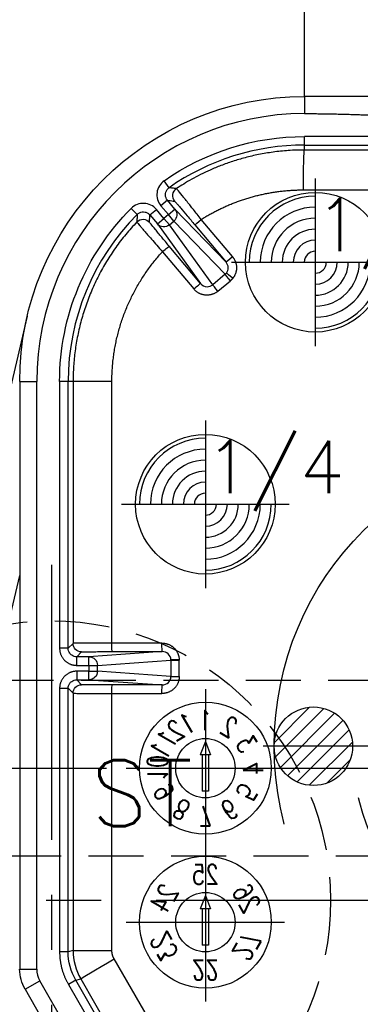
# Model space of a CAD drawing. Extents: x 2651 to 11825, y -3833 to 1075.
# Tile 255 of 256: x 4085 to 4101, y 308 to 353. Entities that reach past the tile are written whole.
import ezdxf
from ezdxf.enums import TextEntityAlignment as Align

# ---------------------------------------------------------------- set-up
doc = ezdxf.new("R2010")
doc.units = 0
doc.header["$LTSCALE"] = 10
for name, pattern in [('CENTER', [2, 1.25, -0.25, 0.25, -0.25]), ('CNSCEN', [17, 15, -1, 0, -1]), ('CNSHID', [4, 3, -1]), ('HIDDEN', [0.375, 0.25, -0.125])]:
    doc.linetypes.add(name, pattern=pattern)
doc.layers.get('0').update_dxf_attribs({"linetype": 'CONTINUOUS'})
doc.layers.get('Defpoints').update_dxf_attribs({"linetype": 'CONTINUOUS'})
for name, color, linetype in [('1', 7, 'CONTINUOUS'), ('9', 3, 'CONTINUOUS'), ('CEN', 1, 'CENTER'), ('COOL', 150, 'HIDDEN'), ('DIM', 3, 'CONTINUOUS'), ('HIDDEN', 6, 'HIDDEN'), ('PIN', 3, 'CONTINUOUS'), ('TEXT', 4, 'CONTINUOUS'), ('WL1-HL', 4, 'CNSHID'), ('WOR1-CL', 1, 'CNSCEN'), ('WOR1-DL', 7, 'CONTINUOUS')]:
    doc.layers.add(name, color=color, linetype=linetype)
doc.styles.add('china', font='txt')
doc.styles.add('S1', font='TXT.shx')
doc.styles.get("Standard").update_dxf_attribs({"font": 'romans.shx'})
doc.dimstyles.new('MM& INCH5', dxfattribs={"dimtxt": 5, "dimasz": 2.5, "dimexe": 1, "dimexo": 0.5, "dimtad": 0, "dimrnd": 1.38778e-17, "dimzin": 9, "dimdsep": 46, "dimtxsty": 'Standard', "dimblk": 'CLOSED', "dimcen": 0, "dimclrd": 3, "dimclre": 3, "dimclrt": 3, "dimazin": 2, "dimtfac": 0.75, "dimtofl": 0, "dimtmove": 0, "dimatfit": 3, "dimfxl": 0, "dimtolj": 1, "dimarcsym": 0})
doc.dimstyles.new('T5', dxfattribs={"dimtxt": 5, "dimasz": 4, "dimexe": 1.5, "dimexo": 1, "dimgap": 1.5, "dimtad": 0, "dimrnd": 1.38778e-17, "dimzin": 9, "dimdsep": 46, "dimtxsty": 'Standard', "dimblk": 'CLOSED', "dimcen": 0, "dimclrd": 3, "dimclre": 3, "dimclrt": 3, "dimazin": 2, "dimtfac": 0.75, "dimtofl": 0, "dimtmove": 0, "dimatfit": 3, "dimfxl": 0, "dimtolj": 1, "dimarcsym": 0})

# ---------------------------------------------------------------- blocks, each defined once
blk = doc.blocks.new('A$C32D34A97')
for p, q in [((0, 9.212), (-0.24, 8.612)), ((0, 9.212), (0.24, 8.612)), ((0.24, 8.612), (-0.24, 8.612)), ((-0.15, 8.612), (-0.15, 6.964)), ((0.15, 8.612), (0.15, 6.964)), ((0.15, 6.964), (-0.15, 6.964)), ((0, 2.212), (-0.24, 1.612)), ((0, 2.212), (0.24, 1.612)), ((0.24, 1.612), (-0.24, 1.612)), ((-0.15, 1.612), (-0.15, -0.036)), ((0.15, 1.612), (0.15, -0.036)), ((0.15, -0.036), (-0.15, -0.036))]:
    blk.add_line(p, q)
for centre, radius in [((0, 8), 3), ((0, 8), 1.35), ((0, 1), 3), ((0, 1), 1.35)]:
    blk.add_circle(centre, radius)
at = {"layer": 'CEN'}
for p, q in [((0, 11.6), (0, 4.4)), ((-3.6, 8), (3.6, 8)), ((0, 4.6), (0, -2.6)), ((-3.6, 1), (3.6, 1))]:
    blk.add_line(p, q, dxfattribs=at)
at = {"style": 'S1', "text_generation_flag": 2, "width": 0.8}
for s, p in [('1', (0, 10.175)), ('25', (0, 3.175))]:
    blk.add_text(s, height=0.9, dxfattribs=at).set_placement(p, align=Align.MIDDLE)
for s, rotation, p in [('12', 30, (-1.088, 9.884)), ('2', 330, (1.087, 9.884)), ('11', 60, (-1.884, 9.088)), ('3', 300, (1.884, 9.088)), ('10', 270, (-2.175, 8)), ('4', 90, (2.175, 8)), ('9', 120, (-1.884, 6.913)), ('5', 240, (1.884, 6.913)), ('8', 150, (-1.088, 6.116)), ('6', 210, (1.087, 6.116)), ('7', 180, (0, 5.825)), ('24', 60, (-1.884, 2.088)), ('26', 300, (1.884, 2.088)), ('23', 120, (-1.884, -0.087)), ('27', 240, (1.884, -0.087)), ('22', 180, (0, -1.175))]:
    blk.add_text(s, height=0.9, rotation=rotation, dxfattribs=at).set_placement(p, align=Align.MIDDLE)
blk = doc.blocks.new('DSD')
at = {"layer": '1', "color": 252, "linetype": 'Continuous'}
for p, q in [((472.133, 580.525), (472.133, 579.748)), ((488.973, 578.708), (472.133, 578.708)), ((472.133, 578.32), (472.133, 578.708)), ((472.133, 578.32), (488.973, 578.32)), ((472.133, 578.094), (472.133, 578.32)), ((488.973, 578.091), (472.133, 578.094)), ((465.974, 576.38), (465.751, 576.699)), ((472.085, 576.281), (488.925, 576.277)), ((465.899, 575.812), (465.601, 575.562)), ((465.601, 575.562), (465.943, 575.155)), ((466.241, 575.404), (465.899, 575.812)), ((464.252, 575.441), (464.527, 575.166)), ((465.1, 575.142), (465.397, 575.391)), ((465.1, 575.142), (465.442, 574.734)), ((465.739, 574.984), (465.397, 575.391)), ((465.943, 575.155), (465.739, 574.984)), ((465.943, 575.155), (466.241, 575.404)), ((466.191, 574.859), (465.943, 575.155)), ((468.569, 572.998), (466.241, 575.404)), ((465.442, 574.734), (465.739, 574.984)), ((465.442, 574.734), (467.404, 572.027)), ((465.987, 574.688), (465.739, 574.984)), ((465.987, 574.688), (466.191, 574.859)), ((467.958, 571.97), (465.987, 574.688)), ((466.191, 574.859), (468.527, 572.445)), ((467.15, 574.689), (468.569, 572.998)), ((468.857, 573.248), (467.438, 574.939)), ((465.676, 573.471), (467.096, 571.778)), ((467.404, 572.027), (465.984, 573.72)), ((468.527, 572.445), (467.958, 571.97)), ((468.196, 571.675), (468.765, 572.15)), ((459.179, 567.571), (459.956, 567.571)), ((459.956, 540.854), (459.956, 567.571)), ((460.995, 567.571), (460.995, 555.446)), ((461.384, 567.571), (460.995, 567.571)), ((461.384, 555.446), (461.384, 567.571)), ((461.608, 567.571), (461.384, 567.571)), ((463.374, 567.571), (461.608, 567.571)), ((463.374, 555.682), (463.374, 567.571)), ((461.384, 555.446), (460.995, 555.446)), ((461.608, 555.669), (461.384, 555.446)), ((465.652, 555.682), (463.374, 555.682)), ((461.773, 555.057), (461.996, 555.281)), ((462.332, 555.057), (461.773, 555.057)), ((461.773, 554.669), (461.773, 555.057)), ((465.662, 555.294), (462.332, 555.057)), ((462.332, 554.669), (462.332, 555.057)), ((463.384, 555.293), (465.662, 555.294)), ((461.773, 554.669), (462.332, 554.669)), ((462.332, 554.669), (462.332, 554.403)), ((462.332, 554.669), (462.718, 554.669)), ((462.718, 554.669), (466.061, 554.906)), ((462.718, 554.403), (462.718, 554.669)), ((466.061, 554.906), (466.061, 554.165)), ((466.061, 554.906), (466.437, 554.906)), ((466.437, 554.165), (466.437, 554.906)), ((462.332, 554.403), (461.773, 554.403)), ((461.773, 554.403), (461.773, 554.014)), ((462.332, 554.014), (462.332, 554.403)), ((462.332, 554.403), (462.718, 554.403)), ((466.061, 554.165), (462.718, 554.403)), ((466.061, 554.165), (466.437, 554.165)), ((460.995, 553.626), (460.995, 541.653)), ((460.995, 553.626), (461.384, 553.626)), ((461.384, 541.653), (461.384, 553.626)), ((461.384, 553.626), (461.608, 553.402)), ((461.773, 554.014), (462.332, 554.014)), ((461.996, 553.791), (461.773, 554.014)), ((462.332, 554.014), (465.662, 553.778)), ((465.662, 553.778), (463.384, 553.778)), ((461.608, 553.402), (461.608, 541.713)), ((463.374, 541.713), (463.374, 553.39)), ((463.374, 553.39), (465.652, 553.389)), ((461.384, 541.653), (460.995, 541.653)), ((461.608, 541.713), (461.384, 541.653)), ((461.608, 541.713), (463.374, 541.713)), ((465.049, 538.603), (463.478, 541.324)), ((459.179, 540.854), (459.956, 540.854)), ((459.422, 539.947), (460.095, 540.336)), ((462.095, 536.87), (460.095, 540.336)), ((461.731, 540.358), (461.395, 540.164)), ((461.731, 540.358), (461.955, 540.418)), ((463.332, 537.585), (461.731, 540.358)), ((461.955, 540.418), (463.526, 537.697)), ((461.395, 540.164), (462.996, 537.39))]:
    blk.add_line(p, q, dxfattribs=at)
at = {"layer": '1', "color": 7, "linetype": 'Continuous'}
for p, q in [((459.524, 570.543), (451.7, 537.342)), ((459.179, 567.571), (459.179, 540.854)), ((461.608, 567.571), (461.608, 555.669)), ((456.588, 547.764), (459.179, 558.751)), ((459.422, 539.947), (461.422, 536.482))]:
    blk.add_line(p, q, dxfattribs=at)
at = {"layer": '1', "color": 110, "linetype": 'Continuous'}
for p, q in [((459.956, 540.854), (459.956, 567.571)), ((462.095, 536.87), (460.095, 540.336))]:
    blk.add_line(p, q, dxfattribs=at)
at = {"layer": '1', "color": 7, "linetype": 'Continuous', "extrusion": (0, 0, -1)}
for centre, radius, start, end in [((-472.133, 567.571), 12.954, 0, 90), ((-460.992, 540.854), 1.814, 330, 0)]:
    blk.add_arc(centre, radius, start, end, dxfattribs=at)
at = {"layer": '1', "color": 110, "linetype": 'Continuous'}
for centre, radius, start, end in [((472.133, 567.571), 12.177, 90, 180), ((460.992, 540.854), 1.036, 180, 210)]:
    blk.add_arc(centre, radius, start, end, dxfattribs=at)
at = {"layer": '1', "color": 252, "linetype": 'Continuous'}
for centre, radius, start, end in [((472.133, 567.571), 12.177, 90, 180), ((472.133, 567.571), 10.748, 90, 124.96), ((472.133, 567.571), 10.748, 135.04, 180), ((460.992, 540.854), 1.036, 180, 210)]:
    blk.add_arc(centre, radius, start, end, dxfattribs=at)
at = {"layer": '1', "color": 252, "linetype": 'Continuous', "extrusion": (0, 0, -1)}
for start, end in [(55.04, 90), (0, 44.96)]:
    blk.add_arc((-472.133, 567.571), 11.137, start, end, dxfattribs=at)
for centre, major_axis, ratio, start_param, end_param in [((472.133, 576.281), (0, -1.814), 0.026177, 1.57079, 3.132863), ((466.528, 576.016), (0.056, 0.385), 0.999914, 3.870947, 5.55383), ((465.943, 575.155), (-0.279, -0.27), 0.992489, 3.212987, 4.782718), ((464.789, 574.558), (0.388, -0.012), 0.999914, 3.870966, 5.553812), ((465.739, 574.984), (-0.315, -0.228), 0.992489, 4.64206, 6.211791), ((467.448, 574.939), (0.298, 0.25), 0.016833, 3.150321, 4.692337), ((465.686, 573.471), (0.298, 0.25), 0.016827, 4.692332, 6.274457), ((468.867, 573.248), (-0.298, -0.25), 0.016833, 0.008728, 1.550745), ((468.775, 572.15), (-0.249, 0.298), 0.020097, 4.729166, 6.160824), ((468.885, 572.263), (-0.305, 0.241), 0.01625, 4.732916, 6.16162), ((467.106, 571.778), (0.298, 0.25), 0.016827, 4.692332, 6.274457), ((468.206, 571.675), (-0.249, 0.298), 0.020097, 4.729166, 6.160824), ((461.996, 555.669), (-0.275, 0.275), 0.999924, 3.927029, 5.497749), ((463.384, 555.682), (0, 0.389), 0.026177, 3.150322, 4.712395), ((465.662, 555.682), (0, 0.389), 0.026177, 3.150322, 4.712395), ((462.332, 554.669), (0.028, -0.388), 0.992489, 3.212987, 4.782718), ((466.446, 554.951), (-0.388, -0.023), 0.00153, 0.122632, 1.544661), ((462.332, 554.403), (-0.028, -0.388), 0.992489, 4.64206, 6.211791), ((461.996, 553.402), (0.275, 0.275), 0.999924, 3.927029, 5.497749), ((463.384, 553.39), (0, 0.389), 0.026177, 4.712383, 6.274456), ((465.662, 553.389), (0, -0.389), 0.026177, 1.57079, 3.132863), ((463.525, 541.324), (1.57, 0.907), 0.013094, 3.15032, 4.689719)]:
    blk.add_ellipse(centre, major_axis=major_axis, ratio=ratio, start_param=start_param, end_param=end_param, dxfattribs=at)
at = {"layer": '1', "color": 7, "linetype": 'Continuous', "extrusion": (0, 0, -1)}
blk.add_ellipse((460.992, 540.854), major_axis=(1.814, 0), ratio=0.999975, start_param=2.618029, end_param=3.141593, dxfattribs=at)
at = {"layer": '1', "color": 7, "linetype": 'Continuous'}
blk.add_open_spline([(488.973, 580.525), (483.359, 580.525), (477.746, 580.525), (472.133, 580.525)], degree=3, dxfattribs=at)
at = {"layer": '1', "color": 110, "linetype": 'Continuous'}
blk.add_open_spline([(472.133, 579.748), (473.135, 579.748), (474.238, 579.715), (475.219, 579.685), (476.343, 579.627), (477.278, 579.578), (478.448, 579.502), (478.915, 579.472), (479.5, 579.432), (479.851, 579.408), (480.553, 579.36), (481.254, 579.311), (481.605, 579.287), (482.189, 579.247), (482.658, 579.217), (483.827, 579.141), (484.763, 579.092), (485.885, 579.034), (486.868, 579.004), (487.97, 578.971), (488.973, 578.971)], degree=2, knots=[0, 0, 0, 0.125, 0.125, 0.25, 0.25, 0.375, 0.375, 0.4375, 0.4375, 0.5, 0.5, 0.5625, 0.5625, 0.625, 0.625, 0.75, 0.75, 0.875, 0.875, 1, 1, 1], dxfattribs=at)
at = {"layer": '1', "color": 252, "linetype": 'Continuous'}
for points in [[(472.133, 579.748), (477.746, 579.748), (483.359, 578.971), (488.973, 578.971)], [(467.404, 572.027), (467.479, 571.938), (467.593, 571.883), (467.708, 571.882)], [(467.708, 571.882), (467.799, 571.881), (467.889, 571.912), (467.958, 571.97)], [(461.731, 540.358), (461.505, 540.749), (461.384, 541.201), (461.384, 541.653)], [(461.608, 541.713), (461.608, 541.261), (461.729, 540.809), (461.955, 540.418)]]:
    blk.add_open_spline(points, degree=3, dxfattribs=at)
for points, knots in [([(472.133, 578.094), (471.888, 578.09), (471.41, 578.08), (470.714, 578.005), (470.058, 577.895), (469.444, 577.752), (468.873, 577.583), (468.345, 577.395), (467.859, 577.193), (467.415, 576.983), (467.012, 576.769), (466.647, 576.557), (466.421, 576.41), (466.313, 576.34)], [0, 0, 0, 0, 0.119039, 0.232454, 0.340243, 0.442407, 0.538944, 0.629855, 0.71514, 0.794797, 0.868826, 0.937227, 1, 1, 1, 1]), ([(465.751, 576.699), (465.662, 576.637), (465.588, 576.557), (465.476, 576.374), (465.44, 576.27), (465.412, 576.058), (465.42, 575.948), (465.48, 575.742), (465.531, 575.645), (465.601, 575.562)], [0, 0, 0, 0, 0.25, 0.25, 0.5, 0.5, 0.75, 0.75, 1, 1, 1, 1]), ([(465.899, 575.812), (465.875, 575.845), (465.827, 575.915), (465.801, 576.046), (465.818, 576.18), (465.878, 576.299), (465.943, 576.354), (465.974, 576.38)], [0, 0, 0, 0, 0.188754, 0.394177, 0.605822, 0.811245, 1, 1, 1, 1]), ([(466.314, 576.34), (466.309, 576.34), (466.305, 576.341), (466.289, 576.343), (466.275, 576.345), (466.206, 576.353), (466.152, 576.36), (466.08, 576.368), (466.064, 576.37), (466.023, 576.375), (465.998, 576.378), (465.974, 576.38)], [0, 0, 0, 0, 0.030224, 0.030224, 0.151118, 0.151118, 0.634697, 0.634697, 0.781436, 0.781436, 1, 1, 1, 1]), ([(467.438, 574.939), (467.376, 575.017), (467.257, 575.168), (467.092, 575.376), (466.953, 575.552), (466.84, 575.692), (466.754, 575.798), (466.693, 575.873), (466.553, 576.045), (466.369, 576.277), (466.331, 576.319), (466.313, 576.34)], [0, 0, 0, 0, 0.106887, 0.205186, 0.292302, 0.366385, 0.426275, 0.471358, 0.501372, 0.75478, 1, 1, 1, 1]), ([(465.397, 575.391), (465.328, 575.474), (465.242, 575.542), (465.049, 575.636), (464.942, 575.664), (464.729, 575.673), (464.62, 575.655), (464.42, 575.577), (464.329, 575.518), (464.252, 575.441)], [0, 0, 0, 0, 0.25, 0.25, 0.5, 0.5, 0.75, 0.75, 1, 1, 1, 1]), ([(465.899, 575.812), (465.987, 575.8), (466.076, 575.788), (466.187, 575.773), (466.208, 575.769), (466.23, 575.766)], [0, 0, 0, 0, 0.805738, 0.805738, 1, 1, 1, 1]), ([(466.229, 575.766), (466.234, 575.766), (466.258, 575.738), (466.329, 575.656), (466.358, 575.623), (466.425, 575.545), (466.464, 575.5), (466.591, 575.351), (466.693, 575.231), (466.912, 574.973), (467.03, 574.832), (467.15, 574.689)], [0, 0, 0, 0, 0.25, 0.25, 0.375, 0.375, 0.5, 0.5, 0.75, 0.75, 1, 1, 1, 1]), ([(464.527, 575.168), (464.527, 575.163), (464.526, 575.158), (464.525, 575.143), (464.525, 575.129), (464.521, 575.061), (464.517, 575.006), (464.512, 574.909), (464.51, 574.868), (464.508, 574.826)], [0, 0, 0, 0, 0.03027, 0.03027, 0.151349, 0.151349, 0.635664, 0.635664, 1, 1, 1, 1]), ([(464.527, 575.166), (464.558, 575.192), (464.623, 575.247), (464.751, 575.285), (464.886, 575.279), (465.01, 575.23), (465.071, 575.17), (465.1, 575.142)], [0, 0, 0, 0, 0.188755, 0.394179, 0.605823, 0.811246, 1, 1, 1, 1]), ([(465.087, 574.808), (465.09, 574.896), (465.093, 574.984), (465.098, 575.095), (465.099, 575.118), (465.1, 575.142)], [0, 0, 0, 0, 0.789513, 0.789513, 1, 1, 1, 1]), ([(464.508, 574.826), (464.337, 574.638), (463.996, 574.265), (463.54, 573.663), (463.128, 573.038), (462.766, 572.391), (462.453, 571.726), (462.189, 571.047), (461.975, 570.358), (461.809, 569.663), (461.693, 568.965), (461.621, 568.268), (461.612, 567.803), (461.608, 567.571)], [0, 0, 0, 0, 0.095127, 0.18941, 0.28285, 0.375445, 0.467198, 0.558107, 0.648172, 0.737394, 0.825772, 0.913308, 1, 1, 1, 1]), ([(464.508, 574.826), (464.51, 574.821), (464.515, 574.812), (464.559, 574.758), (464.629, 574.674), (464.725, 574.561), (464.891, 574.368), (465.191, 574.017), (465.501, 573.667), (465.676, 573.471)], [0, 0, 0, 0, 0.099069, 0.200049, 0.301625, 0.402428, 0.501142, 0.719432, 1, 1, 1, 1]), ([(465.984, 573.72), (465.864, 573.862), (465.748, 574.001), (465.585, 574.197), (465.534, 574.259), (465.437, 574.376), (465.391, 574.432), (465.267, 574.582), (465.2, 574.664), (465.111, 574.775), (465.087, 574.804), (465.087, 574.809)], [0, 0, 0, 0, 0.25, 0.25, 0.375, 0.375, 0.5, 0.5, 0.75, 0.75, 1, 1, 1, 1]), ([(468.582, 572.502), (468.637, 572.571), (468.667, 572.66), (468.662, 572.839), (468.628, 572.928), (468.569, 572.998)], [0, 0, 0, 0, 0.5, 0.5, 1, 1, 1, 1]), ([(461.773, 555.057), (461.732, 555.061), (461.651, 555.068), (461.54, 555.127), (461.454, 555.213), (461.395, 555.324), (461.388, 555.405), (461.384, 555.446)], [0, 0, 0, 0, 0.200009, 0.400004, 0.599996, 0.799991, 1, 1, 1, 1]), ([(463.374, 555.682), (462.91, 555.68), (462.453, 555.678), (461.802, 555.673), (461.612, 555.672), (461.608, 555.669)], [0, 0, 0, 0, 0.5, 0.5, 1, 1, 1, 1]), ([(466.061, 554.928), (466.055, 555.026), (466.01, 555.121), (465.863, 555.255), (465.763, 555.294), (465.662, 555.294)], [0, 0, 0, 0, 0.5, 0.5, 1, 1, 1, 1]), ([(465.662, 553.778), (465.767, 553.778), (465.871, 553.819), (466.019, 553.963), (466.062, 554.063), (466.061, 554.165)], [0, 0, 0, 0, 0.5, 0.5, 1, 1, 1, 1]), ([(461.384, 553.626), (461.388, 553.666), (461.395, 553.748), (461.454, 553.858), (461.54, 553.945), (461.651, 554.003), (461.732, 554.01), (461.773, 554.014)], [0, 0, 0, 0, 0.200014, 0.400012, 0.600003, 0.799997, 1, 1, 1, 1]), ([(461.608, 553.402), (461.614, 553.401), (461.626, 553.4), (461.708, 553.398), (461.828, 553.396), (461.982, 553.395), (462.16, 553.394), (462.356, 553.392), (462.561, 553.391), (462.769, 553.391), (462.976, 553.39), (463.178, 553.39), (463.31, 553.39), (463.374, 553.39)], [0, 0, 0, 0, 0.112754, 0.221143, 0.325164, 0.424818, 0.520102, 0.611016, 0.697559, 0.77973, 0.857527, 0.930951, 1, 1, 1, 1])]:
    blk.add_open_spline(points, degree=3, knots=knots, dxfattribs=at)
at = {"layer": '1', "color": 7, "linetype": 'Continuous'}
for points, weights in [([(467.438, 574.939), (468.838, 575.822), (470.429, 576.281), (472.085, 576.281)], [1, 0.973777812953, 0.973777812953, 1]), ([(463.374, 567.571), (463.374, 569.783), (464.178, 571.844), (465.676, 573.471)], [1, 0.954385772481, 0.954385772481, 1]), ([(468.527, 572.445), (468.547, 572.462), (468.566, 572.481), (468.582, 572.502)], [1, 0.996550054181, 0.996550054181, 1]), ([(466.061, 554.906), (466.061, 554.913), (466.061, 554.921), (466.061, 554.928)], [1, 0.999721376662, 0.999721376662, 1]), ([(463.478, 541.324), (463.409, 541.443), (463.374, 541.576), (463.374, 541.713)], [1, 0.977285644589, 0.977285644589, 1])]:
    blk.add_rational_spline(points, weights, degree=3, dxfattribs=at)
at = {"layer": '1', "color": 252, "linetype": 'Continuous'}
for points, weights in [([(468.857, 573.248), (469.107, 572.95), (469.114, 572.564), (468.875, 572.263)], [1, 0.850418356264, 0.850418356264, 1]), ([(468.875, 572.263), (468.842, 572.221), (468.805, 572.184), (468.765, 572.15)], [1, 0.996550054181, 0.996550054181, 1]), ([(468.196, 571.675), (467.846, 571.383), (467.391, 571.426), (467.096, 571.778)], [1, 0.80498879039, 0.80498879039, 1]), ([(460.995, 555.446), (460.995, 554.99), (461.317, 554.669), (461.773, 554.669)], [1, 0.804755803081, 0.804755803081, 1]), ([(465.652, 555.682), (466.091, 555.682), (466.41, 555.384), (466.436, 554.951)], [1, 0.81841195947, 0.81841195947, 1]), ([(461.996, 555.281), (462.003, 555.288), (462.572, 555.293), (463.384, 555.293)], [1, 0.812893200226, 0.812893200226, 1]), ([(466.436, 554.951), (466.437, 554.936), (466.437, 554.921), (466.437, 554.906)], [1, 0.999721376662, 0.999721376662, 1]), ([(461.773, 554.403), (461.317, 554.403), (460.995, 554.081), (460.995, 553.626)], [1, 0.804755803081, 0.804755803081, 1]), ([(466.437, 554.165), (466.437, 553.711), (466.112, 553.389), (465.652, 553.389)], [1, 0.80498879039, 0.80498879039, 1]), ([(463.384, 553.778), (462.572, 553.778), (462.003, 553.784), (461.996, 553.791)], [1, 0.812893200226, 0.812893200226, 1]), ([(460.995, 541.653), (460.995, 541.127), (461.132, 540.619), (461.395, 540.164)], [1, 0.977285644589, 0.977285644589, 1])]:
    blk.add_rational_spline(points, weights, degree=3, dxfattribs=at)
blk.add_blockref('A$C32D34A97', (467.625, 541.994))
blk = doc.blocks.new('A$C3FB17615')
at = {"layer": 'CEN'}
for p, q in [((0, 15.24), (0, -15.24)), ((-15.24, 0), (15.24, 0))]:
    blk.add_line(p, q, dxfattribs=at)
at = {"layer": 'HIDDEN', "color": 110}
blk.add_circle((0, 0), 12.7, dxfattribs=at)
at = {"layer": 'TEXT'}
blk.add_text('ST', height=3, dxfattribs=at).set_placement((1.796, 3.362))
blk = doc.blocks.new('*D142')
at = {"layer": 'Defpoints', "color": 0}
for p in [(4171.684, 387.642), (3870.047, 319.642), (3896.684, 319.642)]:
    blk.add_point(p, dxfattribs=at)
at = {"layer": 'DIM', "color": 3, "lineweight": -2}
blk.add_line((3896.184, 319.642), (3870.047, 319.642), dxfattribs=at)
at = {"layer": 'DIM', "color": 3, "insert": (3849.184, 319.642), "char_height": 5, "attachment_point": 5}
blk.add_mtext('\\A1;68 [2.677]', dxfattribs=at)
blk = doc.blocks.new('_Closed')
at = {"color": 0, "linetype": 'ByBlock', "lineweight": -2}
for p, q in [((-1, 0.167), (0, 0)), ((-1, 0.167), (-1, -0.167)), ((0, 0), (-1, -0.167)), ((0, 0), (-1, 0))]:
    blk.add_line(p, q, dxfattribs=at)
blk = doc.blocks.new('*D143')
at = {"layer": 'Defpoints', "color": 0}
for p in [(4171.684, 387.642), (3870.047, 255.642), (3896.684, 255.642)]:
    blk.add_point(p, dxfattribs=at)
at = {"layer": 'DIM', "color": 3, "lineweight": -2}
blk.add_line((3896.184, 255.642), (3870.047, 255.642), dxfattribs=at)
at = {"layer": 'DIM', "color": 3, "insert": (3847.041, 255.642), "char_height": 5, "attachment_point": 5}
blk.add_mtext('\\A1;132 [5.197]', dxfattribs=at)
blk = doc.blocks.new('*D144')
at = {"layer": 'Defpoints', "color": 0}
for p in [(4171.684, 387.642), (3870.047, 263.642), (3962.156, 262.642)]:
    blk.add_point(p, dxfattribs=at)
at = {"layer": 'DIM', "color": 3, "lineweight": -2}
for p, q in [((3875.047, 263.642), (3870.047, 263.642)), ((3880.047, 262.642), (3875.047, 263.642)), ((3961.656, 262.642), (3880.047, 262.642))]:
    blk.add_line(p, q, dxfattribs=at)
at = {"layer": 'DIM', "color": 3, "insert": (3847.041, 263.642), "char_height": 5, "attachment_point": 5}
blk.add_mtext('\\A1;125 [4.921]', dxfattribs=at)
blk = doc.blocks.new('*D145')
at = {"layer": 'Defpoints', "color": 0}
for p in [(4171.684, 387.642), (3870.047, 212.642), (3896.684, 212.642)]:
    blk.add_point(p, dxfattribs=at)
at = {"layer": 'DIM', "color": 3, "lineweight": -2}
blk.add_line((3896.184, 212.642), (3870.047, 212.642), dxfattribs=at)
at = {"layer": 'DIM', "color": 3, "insert": (3849.422, 212.642), "char_height": 5, "attachment_point": 5}
blk.add_mtext('\\A1;175 [6.89]', dxfattribs=at)
blk = doc.blocks.new('*D146')
at = {"layer": 'Defpoints', "color": 0}
for p in [(4171.684, 387.642), (3870.047, 182.642), (3896.684, 182.642)]:
    blk.add_point(p, dxfattribs=at)
at = {"layer": 'DIM', "color": 3, "lineweight": -2}
blk.add_line((3896.184, 182.642), (3870.047, 182.642), dxfattribs=at)
at = {"layer": 'DIM', "color": 3, "insert": (3846.684, 182.642), "char_height": 5, "attachment_point": 5}
blk.add_mtext('\\A1;205 [8.071]', dxfattribs=at)
blk = doc.blocks.new('*D147')
at = {"layer": 'Defpoints', "color": 0}
for p in [(4171.684, 387.642), (3870.047, 162.642), (3896.684, 162.642)]:
    blk.add_point(p, dxfattribs=at)
at = {"layer": 'DIM', "color": 3, "lineweight": -2}
blk.add_line((3896.184, 162.642), (3870.047, 162.642), dxfattribs=at)
at = {"layer": 'DIM', "color": 3, "insert": (3846.684, 162.642), "char_height": 5, "attachment_point": 5}
blk.add_mtext('\\A1;225 [8.858]', dxfattribs=at)
blk = doc.blocks.new('*D148')
at = {"layer": 'Defpoints', "color": 0}
for p in [(4171.684, 387.642), (3870.047, 119.642), (3896.684, 119.642)]:
    blk.add_point(p, dxfattribs=at)
at = {"layer": 'DIM', "color": 3, "lineweight": -2}
blk.add_line((3896.184, 119.642), (3870.047, 119.642), dxfattribs=at)
at = {"layer": 'DIM', "color": 3, "insert": (3844.303, 119.642), "char_height": 5, "attachment_point": 5}
blk.add_mtext('\\A1;268 [10.551]', dxfattribs=at)
blk = doc.blocks.new('*D149')
at = {"layer": 'Defpoints', "color": 0}
for p in [(4171.684, 387.642), (3870.047, 12.642), (3896.684, 12.642)]:
    blk.add_point(p, dxfattribs=at)
at = {"layer": 'DIM', "color": 3, "lineweight": -2}
blk.add_line((3896.184, 12.642), (3870.047, 12.642), dxfattribs=at)
at = {"layer": 'DIM', "color": 3, "insert": (3844.303, 12.642), "char_height": 5, "attachment_point": 5}
blk.add_mtext('\\A1;375 [14.764]', dxfattribs=at)
blk = doc.blocks.new('*D150')
at = {"layer": 'Defpoints', "color": 0}
for p in [(4171.684, 387.642), (3870.047, 55.642), (3896.684, 55.642)]:
    blk.add_point(p, dxfattribs=at)
at = {"layer": 'DIM', "color": 3, "lineweight": -2}
blk.add_line((3896.184, 55.642), (3870.047, 55.642), dxfattribs=at)
at = {"layer": 'DIM', "color": 3, "insert": (3844.303, 55.642), "char_height": 5, "attachment_point": 5}
blk.add_mtext('\\A1;332 [13.071]', dxfattribs=at)
blk = doc.blocks.new('*D151')
at = {"layer": 'Defpoints', "color": 0}
for p in [(4171.684, 387.642), (3870.047, -22.358), (3962.156, -22.358)]:
    blk.add_point(p, dxfattribs=at)
at = {"layer": 'DIM', "color": 3, "lineweight": -2}
blk.add_line((3961.656, -22.358), (3870.047, -22.358), dxfattribs=at)
at = {"layer": 'DIM', "color": 3, "insert": (3844.303, -22.358), "char_height": 5, "attachment_point": 5}
blk.add_mtext('\\A1;410 [16.142]', dxfattribs=at)
blk = doc.blocks.new('*D152')
at = {"layer": 'Defpoints', "color": 0}
for p in [(4171.684, 387.642), (3870.047, -84.358), (3941.504, -84.358)]:
    blk.add_point(p, dxfattribs=at)
at = {"layer": 'DIM', "color": 3, "lineweight": -2}
blk.add_line((3941.004, -84.358), (3870.047, -84.358), dxfattribs=at)
at = {"layer": 'DIM', "color": 3, "insert": (3844.303, -84.358), "char_height": 5, "attachment_point": 5}
blk.add_mtext('\\A1;472 [18.583]', dxfattribs=at)
blk = doc.blocks.new('*D153')
at = {"layer": 'Defpoints', "color": 0}
for p in [(4171.684, 387.642), (3870.047, -57.358), (4069.264, -57.358)]:
    blk.add_point(p, dxfattribs=at)
at = {"layer": 'DIM', "color": 3, "lineweight": -2}
blk.add_line((4068.764, -57.358), (3870.047, -57.358), dxfattribs=at)
at = {"layer": 'DIM', "color": 3, "insert": (3846.684, -57.358), "char_height": 5, "attachment_point": 5}
blk.add_mtext('\\A1;445 [17.52]', dxfattribs=at)
blk = doc.blocks.new('*D154')
at = {"layer": 'Defpoints', "color": 0}
for p in [(4171.684, 387.642), (3870.047, -104.358), (4071.444, -104.358)]:
    blk.add_point(p, dxfattribs=at)
at = {"layer": 'DIM', "color": 3, "lineweight": -2}
blk.add_line((4070.944, -104.358), (3870.047, -104.358), dxfattribs=at)
at = {"layer": 'DIM', "color": 3, "insert": (3846.684, -104.358), "char_height": 5, "attachment_point": 5}
blk.add_mtext('\\A1;492 [19.37]', dxfattribs=at)
blk = doc.blocks.new('*D155')
at = {"layer": 'Defpoints', "color": 0}
for p in [(4171.684, 387.642), (3870.047, -124.358), (4057.484, -124.358)]:
    blk.add_point(p, dxfattribs=at)
at = {"layer": 'DIM', "color": 3, "lineweight": -2}
blk.add_line((4056.984, -124.358), (3870.047, -124.358), dxfattribs=at)
at = {"layer": 'DIM', "color": 3, "insert": (3844.303, -124.358), "char_height": 5, "attachment_point": 5}
blk.add_mtext('\\A1;512 [20.157]', dxfattribs=at)
blk = doc.blocks.new('*D191')
at = {"layer": 'Defpoints', "color": 0}
for p in [(4171.684, 387.642), (3870.047, 190.642), (4098.024, 184.442)]:
    blk.add_point(p, dxfattribs=at)
at = {"layer": 'DIM', "color": 3, "lineweight": -2}
for p, q in [((3875.047, 190.642), (3870.047, 190.642)), ((3880.047, 184.442), (3875.047, 190.642)), ((4097.524, 184.442), (3880.047, 184.442))]:
    blk.add_line(p, q, dxfattribs=at)
at = {"layer": 'DIM', "color": 3, "insert": (3851.446, 190.642), "char_height": 5, "attachment_point": 5}
blk.add_mtext('\\A1;203.2 [8]', dxfattribs=at)
blk = doc.blocks.new('*D192')
at = {"layer": 'Defpoints', "color": 0}
for p in [(4171.684, 387.642), (3870.047, 32.042), (4076.434, 32.042)]:
    blk.add_point(p, dxfattribs=at)
at = {"layer": 'DIM', "color": 3, "lineweight": -2}
blk.add_line((4075.934, 32.042), (3870.047, 32.042), dxfattribs=at)
at = {"layer": 'DIM', "color": 3, "insert": (3849.065, 32.042), "char_height": 5, "attachment_point": 5}
blk.add_mtext('\\A1;355.6 [14]', dxfattribs=at)
blk = doc.blocks.new('*D194')
at = {"layer": 'Defpoints', "color": 0}
for p in [(4171.684, 387.642), (3974.684, -117.538), (3974.684, -149.953)]:
    blk.add_point(p, dxfattribs=at)
at = {"layer": 'DIM', "color": 3, "lineweight": -2}
blk.add_line((3974.684, -118.038), (3974.684, -149.953), dxfattribs=at)
at = {"layer": 'DIM', "color": 3, "insert": (3974.684, -172.959), "char_height": 5, "attachment_point": 5, "rotation": 90}
blk.add_mtext('\\A1;197 [7.756]', dxfattribs=at)
blk = doc.blocks.new('*D195')
at = {"layer": 'Defpoints', "color": 0}
for p in [(4171.684, 387.642), (4046.684, -137.358), (4046.684, -149.953)]:
    blk.add_point(p, dxfattribs=at)
at = {"layer": 'DIM', "color": 3, "lineweight": -2}
blk.add_line((4046.684, -137.858), (4046.684, -149.953), dxfattribs=at)
at = {"layer": 'DIM', "color": 3, "insert": (4046.684, -172.959), "char_height": 5, "attachment_point": 5, "rotation": 90}
blk.add_mtext('\\A1;125 [4.921]', dxfattribs=at)
blk = doc.blocks.new('*D196')
at = {"layer": 'Defpoints', "color": 0}
for p in [(4171.684, 387.642), (4064.684, -131.558), (4064.684, -149.953)]:
    blk.add_point(p, dxfattribs=at)
at = {"layer": 'DIM', "color": 3, "lineweight": -2}
blk.add_line((4064.684, -132.058), (4064.684, -149.953), dxfattribs=at)
at = {"layer": 'DIM', "color": 3, "insert": (4064.684, -172.959), "char_height": 5, "attachment_point": 5, "rotation": 90}
blk.add_mtext('\\A1;107 [4.213]', dxfattribs=at)
blk = doc.blocks.new('*D197')
at = {"layer": 'Defpoints', "color": 0}
for p in [(4171.684, 387.642), (4086.684, -119.598), (4086.684, -149.953)]:
    blk.add_point(p, dxfattribs=at)
at = {"layer": 'DIM', "color": 3, "lineweight": -2}
blk.add_line((4086.684, -120.098), (4086.684, -149.953), dxfattribs=at)
at = {"layer": 'DIM', "color": 3, "insert": (4086.684, -170.935), "char_height": 5, "attachment_point": 5, "rotation": 90}
blk.add_mtext('\\A1;85 [3.346]', dxfattribs=at)
blk = doc.blocks.new('*D198')
at = {"layer": 'Defpoints', "color": 0}
for p in [(4171.684, 387.642), (4096.684, -84.778), (4096.684, -149.953)]:
    blk.add_point(p, dxfattribs=at)
at = {"layer": 'DIM', "color": 3, "lineweight": -2}
blk.add_line((4096.684, -85.278), (4096.684, -149.953), dxfattribs=at)
at = {"layer": 'DIM', "color": 3, "insert": (4096.684, -170.935), "char_height": 5, "attachment_point": 5, "rotation": 90}
blk.add_mtext('\\A1;75 [2.953]', dxfattribs=at)
blk = doc.blocks.new('*D279')
at = {"layer": 'Defpoints', "color": 0}
for p in [(4171.684, 387.642), (3870.047, -67.358), (3896.684, -67.358)]:
    blk.add_point(p, dxfattribs=at)
at = {"layer": 'DIM', "color": 3, "lineweight": -2}
blk.add_line((3896.184, -67.358), (3870.047, -67.358), dxfattribs=at)
at = {"layer": 'DIM', "color": 3, "insert": (3844.303, -67.358), "char_height": 5, "attachment_point": 5}
blk.add_mtext('\\A1;455 [17.913]', dxfattribs=at)
blk = doc.blocks.new('*X8')
at = {"color": 0}
for p, q in [((745.423, 286.51), (747.026, 288.113)), ((745.479, 285.86), (747.676, 288.057)), ((745.698, 285.371), (748.165, 287.838)), ((769.614, 286.66), (771.046, 288.092)), ((769.624, 285.963), (771.743, 288.082)), ((769.819, 285.451), (772.255, 287.887)), ((746.025, 284.992), (748.544, 287.51)), ((770.129, 285.053), (772.653, 287.577)), ((746.455, 284.714), (748.822, 287.081)), ((770.539, 284.757), (772.949, 287.167)), ((747.01, 284.562), (748.974, 286.526)), ((771.067, 284.578), (773.128, 286.639)), ((747.817, 284.662), (748.874, 285.719)), ((771.802, 284.605), (773.101, 285.904))]:
    blk.add_line(p, q, dxfattribs=at)
blk = doc.blocks.new('117')
at = {"layer": 'WL1-HL'}
for centre, radius in [((254.95, 1693.104), 13.87), ((254.95, 1693.104), 10.3), ((242.865, 1693.104), 1.785), ((267.035, 1693.104), 1.785)]:
    blk.add_circle(centre, radius, dxfattribs=at)
at = {"layer": 'WOR1-CL'}
for p, q in [((254.95, 1707.474), (254.95, 1678.734)), ((269.32, 1693.104), (240.58, 1693.104))]:
    blk.add_line(p, q, dxfattribs=at)
at = {"layer": 'WL1-HL'}
blk.add_blockref('*X8', (-504.334, 1406.767), dxfattribs=at)
at = {"layer": '9', "style": 'china'}
blk.add_text('2-117', height=2, dxfattribs=at).set_placement((251.365, 1693.722))
at = {"layer": 'WOR1-DL', "style": 'china', "oblique": 20}
blk.add_text('ARRK', height=0.8, dxfattribs=at).set_placement((256.305, 1696.027))
blk = doc.blocks.new('A$C257357D5')
at = {"layer": 'COOL', "color": 1, "linetype": 'CENTER'}
blk.add_line((-275, 31), (-58.88, 31), dxfattribs=at)
at = {"layer": 'COOL'}
blk.add_lwpolyline([(-237.406, 35), (-58.309, 35), (-56, 31), (-58.309, 27), (-237.406, 27)], dxfattribs=at)
blk.add_blockref('117', (-315.95, -1661.104), dxfattribs=at)
blk = doc.blocks.new('*U6', base_point=(965.4695, 1808.9548))
blk.add_circle((965.4695, 1808.9548), 0.5)
for radius, start, end in [(0.4724, 90, 180), (0.3937, 90, 180), (0.315, 90, 180), (0.2362, 90, 180), (0.1575, 90, 180), (0.0787, 90, 180), (0.0787, 270, 0), (0.1575, 270, 0), (0.2362, 270, 0), (0.315, 270, 0), (0.3937, 270, 0), (0.4724, 270, 0)]:
    blk.add_arc((965.4695, 1808.9548), radius, start, end)
at = {"layer": 'PIN'}
for p, q in [((965.4695, 1809.5548), (965.4695, 1808.3548)), ((964.8695, 1808.9548), (966.0695, 1808.9548))]:
    blk.add_line(p, q, dxfattribs=at)
blk = doc.blocks.new('*D3339')
at = {"layer": 'Defpoints', "color": 0}
for p in [(4171.684, 387.642), (4078.178, 233.642), (4094.874, 233.642)]:
    blk.add_point(p, dxfattribs=at)
at = {"layer": 'PIN', "color": 3, "lineweight": -2}
blk.add_line((4093.874, 233.642), (4078.178, 233.642), dxfattribs=at)
at = {"layer": 'PIN', "color": 3, "insert": (4070.488, 233.642), "char_height": 5, "attachment_point": 5}
blk.add_mtext('\\A1;154', dxfattribs=at)

msp = doc.modelspace()

# ---------------------------------------------------------------- linework, layer by layer
msp.add_line((4098.192, 349.174), (4098.192, 360.205))

# ---------------------------------------------------------------- block references
at = {"layer": 'DIM'}
for name, p in [('DSD', (3626.059, -231.352)), ('A$C257357D5', (4171.684, 287.642))]:
    msp.add_blockref(name, p, dxfattribs=at)
at = {"layer": 'PIN', "xscale": 6.35, "yscale": 6.35, "zscale": 6.35}
for p in [(4098.684, 341.642), (4093.684, 330.642)]:
    msp.add_blockref('*U6', p, dxfattribs=at)
at = {"layer": 'TEXT'}
msp.add_blockref('A$C3FB17615', (4086.684, 312.642), dxfattribs=at)

# ---------------------------------------------------------------- texts
at = {"layer": 'PIN', "color": 4}
for p in [(4098.684, 342.142), (4093.684, 331.142)]:
    msp.add_text('1/4', height=2.3813, dxfattribs=at).set_placement(p)

# ---------------------------------------------------------------- dimensions: what is measured, and where the dimension line sits
at = {"layer": 'DIM'}
for feature_location, offset, dtype, picture, middle in [((3962.156, -22.358), (-92.109, 0), 0, '*D151', (3844.303, -22.358)), ((3941.504, -84.358), (-71.457, 0), 0, '*D152', (3844.303, -84.358)), ((3896.684, -67.358), (-26.637, 0), 0, '*D279', (3844.303, -67.358)), ((4057.484, -124.358), (-187.437, 0), 0, '*D155', (3844.303, -124.358)), ((3896.684, 12.642), (-26.637, 0), 0, '*D149', (3844.303, 12.642)), ((3896.684, 55.642), (-26.637, 0), 0, '*D150', (3844.303, 55.642)), ((3896.684, 119.642), (-26.637, 0), 0, '*D148', (3844.303, 119.642)), ((4069.264, -57.358), (-199.217, 0), 0, '*D153', (3846.684, -57.358)), ((4071.444, -104.358), (-201.397, 0), 0, '*D154', (3846.684, -104.358)), ((3896.684, 182.642), (-26.637, 0), 0, '*D146', (3846.684, 182.642)), ((3896.684, 162.642), (-26.637, 0), 0, '*D147', (3846.684, 162.642)), ((3896.684, 255.642), (-26.637, 0), 0, '*D143', (3847.041, 255.642)), ((3962.156, 262.642), (-92.109, 1), 0, '*D144', (3847.041, 263.642)), ((4076.434, 32.042), (-206.387, 0), 0, '*D192', (3849.065, 32.042)), ((3896.684, 319.642), (-26.637, 0), 0, '*D142', (3849.184, 319.642)), ((3896.684, 212.642), (-26.637, 0), 0, '*D145', (3849.422, 212.642)), ((4098.024, 184.442), (-227.977, 6.2), 0, '*D191', (3851.446, 190.642)), ((3974.684, -117.538), (0, -32.415), 1, '*D194', (3974.684, -172.959)), ((4046.684, -137.358), (0, -12.595), 1, '*D195', (4046.684, -172.959)), ((4064.684, -131.558), (0, -18.395), 1, '*D196', (4064.684, -172.959)), ((4086.684, -119.598), (0, -30.355), 1, '*D197', (4086.684, -170.935)), ((4096.684, -84.778), (0, -65.175), 1, '*D198', (4096.684, -170.935))]:
    dim = msp.add_ordinate_dim(feature_location=feature_location, offset=offset, dtype=dtype, origin=(4171.684, 387.642), dimstyle='MM& INCH5', dxfattribs=at)
    dim.commit()
    dim.dimension.update_dxf_attribs({"geometry": picture, "text_midpoint": middle})
at = {"layer": 'PIN'}
dim = msp.add_ordinate_dim(feature_location=(4094.874, 233.642), offset=(-16.696, 0), dtype=0, origin=(4171.684, 387.642), dimstyle='T5', dxfattribs=at)
dim.commit()
dim.dimension.update_dxf_attribs({"geometry": '*D3339', "text_midpoint": (4070.488, 233.642)})

doc.saveas('drawing.dxf')
